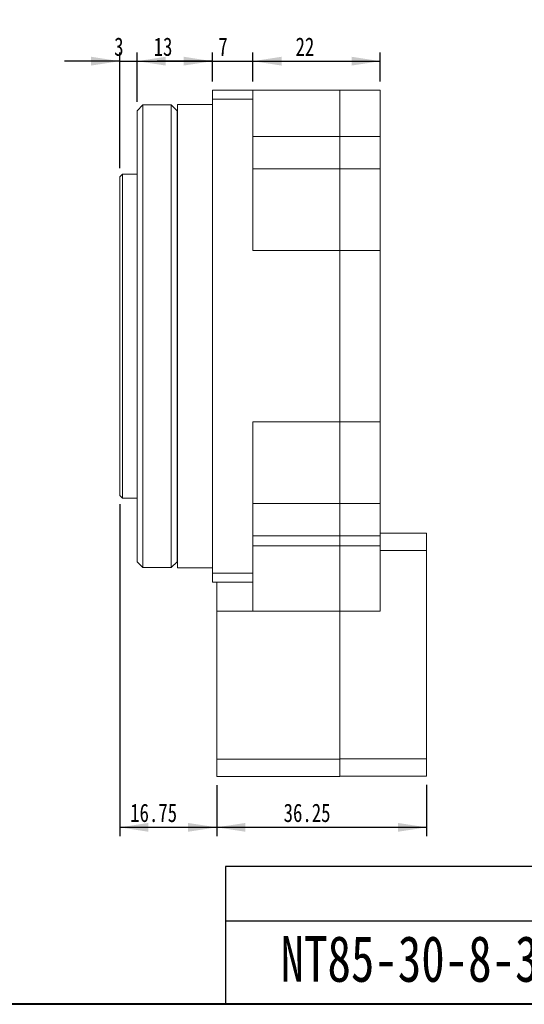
# Model space of a CAD drawing. Header units: millimetres. Extents: x 8 to 898, y 9 to 411.
# Tile 8 of 10: x 266 to 383, y 9 to 236. Entities that reach past the tile are written whole.
import ezdxf

# ---------------------------------------------------------------- set-up
doc = ezdxf.new("R2010")
doc.units = ezdxf.units.MM
doc.header["$LTSCALE"] = 2
doc.layers.add('FORMAT', color=7, linetype='Continuous')
doc.layers.add('圖層1', color=7, linetype='Continuous', lineweight=40)
doc.styles.add('SLDTEXTSTYLE2', font='TXT', dxfattribs={"width": 0.75})
doc.styles.add('SLDTEXTSTYLE3', font='TXT', dxfattribs={"width": 0.75, "bigfont": 'bigfont'})
doc.styles.add('SLDTEXTSTYLE4', font='TXT', dxfattribs={"width": 0.666667})
doc.dimstyles.new('SLDDIMSTYLE1', dxfattribs={"dimtxt": 4.233333, "dimasz": 6.604, "dimexe": 0, "dimexo": 0.0625, "dimgap": 1.058333, "dimtad": 1, "dimlfac": 0.75, "dimrnd": 1e-09, "dimzin": 12, "dimdsep": 46, "dimtxsty": 'SLDTEXTSTYLE2', "dimsah": 1, "dimcen": 0.09, "dimadec": 0, "dimazin": 3, "dimtfac": 1, "dimtofl": 0, "dimtmove": 0, "dimatfit": 3, "dimfxl": 0, "dimfrac": 2, "dimtolj": 1, "dimtzin": 12, "dimarcsym": 0})
doc.dimstyles.new('SLDDIMSTYLE2', dxfattribs={"dimtxt": 4.233333, "dimasz": 6.604, "dimexe": 0, "dimexo": 0.0625, "dimgap": 1.058333, "dimtad": 0, "dimtih": 1, "dimtoh": 1, "dimdec": 0, "dimlfac": 0.75, "dimrnd": 1e-09, "dimzin": 12, "dimdsep": 46, "dimtxsty": 'SLDTEXTSTYLE2', "dimblk1": 'NONE', "dimsah": 1, "dimcen": 0, "dimadec": 0, "dimazin": 3, "dimtfac": 1, "dimtmove": 0, "dimatfit": 3, "dimldrblk": 'NONE', "dimfxl": 0, "dimfrac": 2, "dimtolj": 1, "dimtzin": 12, "dimarcsym": 0})
doc.dimstyles.new('SLDDIMSTYLE3', dxfattribs={"dimtxt": 4.233333, "dimasz": 6.604, "dimexe": 0, "dimexo": 0.0625, "dimgap": 1.058333, "dimtad": 1, "dimlfac": 0.75, "dimrnd": 1e-09, "dimzin": 12, "dimdsep": 46, "dimtxsty": 'SLDTEXTSTYLE2', "dimsah": 1, "dimcen": 0.09, "dimadec": 0, "dimazin": 3, "dimtfac": 1, "dimtmove": 0, "dimatfit": 0, "dimfxl": 0, "dimfrac": 2, "dimtolj": 1, "dimtzin": 12, "dimarcsym": 0})

# ---------------------------------------------------------------- blocks, each defined once
blk = doc.blocks.new('_D_4')
at = {"layer": 'FORMAT'}
for p, q in [((218.74, 269.99), (218.74, 261.19)), ((218.74, 261.19), (218.74, 231.3)), ((218.74, 231.3), (262.62, 231.3))]:
    blk.add_line(p, q, dxfattribs=at)
blk.add_solid([(218.74, 261.19), (217.72, 254.59), (219.76, 254.59)], dxfattribs=at)
at = {"layer": 'FORMAT', "attachment_point": 1}
for s, insert, char_height, style in [('4 x', (221.92, 243.49, 13.94), 4.233, 'SLDTEXTSTYLE4'), ('%%c', (230.88, 243.49, 13.94), 4.233, 'SLDTEXTSTYLE2'), ('6.60 \\M+18AD1\\M+190FA', (238.85, 243.49, 13.94), 4.2333, 'SLDTEXTSTYLE3'), ('P.C.D100', (229.95, 236.76, 13.94), 4.233, 'SLDTEXTSTYLE2')]:
    blk.add_mtext(s, dxfattribs=dict(at, insert=insert, char_height=char_height, style=style))
blk = doc.blocks.new('_NONE')
blk = doc.blocks.new('_D_24')
at = {"layer": 'FORMAT'}
for p, q in [((289.4, 201.79), (289.4, 228.46)), ((293.4, 217.06), (293.4, 228.46)), ((289.4, 226.46), (276.7, 226.46)), ((289.4, 226.46), (293.4, 226.46)), ((293.4, 226.46), (306.1, 226.46))]:
    blk.add_line(p, q, dxfattribs=at)
for points in [[(289.4, 226.46), (282.79, 227.48), (282.79, 225.45)], [(293.4, 226.46), (300, 225.45), (300, 227.48)]]:
    blk.add_solid(points, dxfattribs=at)
at = {"layer": 'FORMAT', "insert": (288.12, 231.92, 0.13), "char_height": 4.23, "attachment_point": 1, "style": 'SLDTEXTSTYLE2'}
blk.add_mtext('3', dxfattribs=at)
blk = doc.blocks.new('_D_25')
at = {"layer": 'FORMAT'}
for p, q in [((293.4, 217.06), (293.4, 228.46)), ((310.73, 221.79), (310.73, 228.46)), ((293.4, 226.46), (310.73, 226.46))]:
    blk.add_line(p, q, dxfattribs=at)
for points in [[(293.4, 226.46), (300, 225.45), (300, 227.48)], [(310.73, 226.46), (304.13, 227.48), (304.13, 225.45)]]:
    blk.add_solid(points, dxfattribs=at)
at = {"layer": 'FORMAT', "insert": (297.22, 231.92, 0.13), "char_height": 4.233, "attachment_point": 1, "style": 'SLDTEXTSTYLE2'}
blk.add_mtext('13', dxfattribs=at)
blk = doc.blocks.new('_D_26')
at = {"layer": 'FORMAT'}
for p, q in [((310.73, 221.79), (310.73, 228.46)), ((320.07, 221.79), (320.07, 228.46)), ((310.73, 226.46), (298.03, 226.46)), ((310.73, 226.46), (320.07, 226.46)), ((320.07, 226.46), (332.77, 226.46))]:
    blk.add_line(p, q, dxfattribs=at)
for points in [[(310.73, 226.46), (304.13, 227.48), (304.13, 225.45)], [(320.07, 226.46), (326.67, 225.45), (326.67, 227.48)]]:
    blk.add_solid(points, dxfattribs=at)
at = {"layer": 'FORMAT', "insert": (312.12, 231.92, 0.13), "char_height": 4.23, "attachment_point": 1, "style": 'SLDTEXTSTYLE2'}
blk.add_mtext('7', dxfattribs=at)
blk = doc.blocks.new('_D_27')
at = {"layer": 'FORMAT'}
for p, q in [((320.07, 221.79), (320.07, 228.46)), ((349.4, 221.79), (349.4, 228.46)), ((320.07, 226.46), (349.4, 226.46))]:
    blk.add_line(p, q, dxfattribs=at)
for points in [[(320.07, 226.46), (326.67, 225.45), (326.67, 227.48)], [(349.4, 226.46), (342.79, 227.48), (342.79, 225.45)]]:
    blk.add_solid(points, dxfattribs=at)
at = {"layer": 'FORMAT', "insert": (329.89, 231.92, 0.13), "char_height": 4.233, "attachment_point": 1, "style": 'SLDTEXTSTYLE2'}
blk.add_mtext('22', dxfattribs=at)
blk = doc.blocks.new('_D_28')
at = {"layer": 'FORMAT'}
for p, q in [((289.4, 124.46), (289.4, 48.02)), ((311.73, 59.74), (311.73, 48.02)), ((289.4, 50.02), (311.73, 50.02))]:
    blk.add_line(p, q, dxfattribs=at)
for points in [[(289.4, 50.02), (296, 49), (296, 51.03)], [(311.73, 50.02), (305.13, 51.03), (305.13, 49)]]:
    blk.add_solid(points, dxfattribs=at)
at = {"layer": 'FORMAT', "insert": (291.81, 55.48, 0.13), "char_height": 4.233, "attachment_point": 1, "style": 'SLDTEXTSTYLE2'}
blk.add_mtext('16.75', dxfattribs=at)
blk = doc.blocks.new('_D_29')
at = {"layer": 'FORMAT'}
for p, q in [((311.73, 59.74), (311.73, 48.02)), ((360.07, 59.79), (360.07, 48.02)), ((311.73, 50.02), (360.07, 50.02))]:
    blk.add_line(p, q, dxfattribs=at)
for points in [[(311.73, 50.02), (318.34, 49), (318.34, 51.03)], [(360.07, 50.02), (353.46, 51.03), (353.46, 49)]]:
    blk.add_solid(points, dxfattribs=at)
at = {"layer": 'FORMAT', "insert": (327.15, 55.48, 0.13), "char_height": 4.233, "attachment_point": 1, "style": 'SLDTEXTSTYLE2'}
blk.add_mtext('36.25', dxfattribs=at)

msp = doc.modelspace()

# ---------------------------------------------------------------- linework, layer by layer
at = {"color": 7, "linetype": 'Continuous', "lineweight": 15}
for p, q in [((310.731978, 219.789087), (320.065312, 219.789087)), ((310.731978, 219.789087), (310.731978, 217.687367)), ((310.731978, 217.687367), (310.731978, 108.557471)), ((320.065312, 217.687367), (310.731978, 217.687367)), ((320.065312, 219.789087), (320.065312, 217.687367)), ((320.065312, 219.789087), (340.065311, 219.789087)), ((320.065312, 217.687367), (320.065312, 182.842686)), ((340.065311, 219.789087), (340.065311, 209.097464)), ((349.398644, 219.789087), (340.065311, 219.789087)), ((349.398644, 209.097464), (349.398644, 219.789087)), ((294.731978, 216.389084), (293.398645, 215.055753)), ((301.265312, 216.389084), (294.731978, 216.389084)), ((294.731978, 216.389084), (294.731978, 142.738149)), ((302.598645, 215.055753), (301.265312, 216.389084)), ((301.265312, 109.855755), (301.265312, 216.389084)), ((310.731978, 216.455751), (302.731978, 216.455751)), ((302.731978, 109.789087), (302.731978, 216.455751)), ((293.398645, 211.411584), (293.398645, 215.055753)), ((302.598645, 215.055753), (302.598645, 111.189086)), ((293.398645, 210.781484), (293.398645, 211.411584)), ((293.398645, 183.75455), (293.398645, 210.781484)), ((340.065311, 209.097464), (320.065312, 209.097464)), ((340.065311, 201.674917), (340.065311, 209.097464)), ((340.065311, 209.097464), (349.398644, 209.097464)), ((349.398644, 201.674917), (349.398644, 209.097464)), ((302.731978, 208.275367), (302.598645, 208.506305)), ((302.598645, 205.199126), (302.731978, 205.430069)), ((290.065312, 200.455754), (289.398644, 199.789086)), ((289.398644, 126.455753), (289.398644, 199.789086)), ((293.398645, 200.455754), (290.065312, 200.455754)), ((290.065312, 200.455754), (290.065312, 125.789085)), ((320.065312, 201.674917), (340.065311, 201.674917)), ((340.065311, 201.674917), (340.065311, 182.842686)), ((349.398644, 201.674917), (340.065311, 201.674917)), ((349.398644, 182.842686), (349.398644, 201.674917)), ((293.398645, 182.233346), (293.398645, 183.75455)), ((293.398645, 144.011493), (293.398645, 182.233346)), ((302.731978, 182.658752), (302.598645, 182.889691)), ((340.065311, 182.842686), (320.065312, 182.842686)), ((340.065311, 143.402153), (340.065311, 182.842686)), ((340.065311, 182.842686), (349.398644, 182.842686)), ((349.398644, 182.842686), (349.398644, 143.402153)), ((302.598645, 179.582511), (302.731978, 179.813452)), ((302.731978, 146.431387), (302.598645, 146.662327)), ((293.398645, 142.490289), (293.398645, 144.011493)), ((302.598645, 143.355147), (302.731978, 143.586087)), ((320.065312, 143.402153), (340.065311, 143.402153)), ((320.065312, 143.402153), (320.065312, 108.557471)), ((340.065311, 143.402153), (340.065311, 124.569922)), ((349.398644, 143.402153), (340.065311, 143.402153)), ((349.398644, 124.569922), (349.398644, 143.402153)), ((293.398645, 115.463355), (293.398645, 142.490289)), ((294.731978, 142.738149), (294.731978, 109.855755)), ((289.398644, 126.455753), (290.065312, 125.789085)), ((290.065312, 125.789085), (293.398645, 125.789085)), ((340.065311, 124.569922), (320.065312, 124.569922)), ((340.065311, 117.147375), (340.065311, 124.569922)), ((340.065311, 124.569922), (349.398644, 124.569922)), ((349.398644, 117.147375), (349.398644, 124.569922)), ((302.731978, 120.814769), (302.598645, 121.045712)), ((302.598645, 117.738534), (302.731978, 117.969472)), ((320.065312, 117.147375), (340.065311, 117.147375)), ((340.065311, 117.147375), (340.065311, 114.820012)), ((349.398644, 117.147375), (340.065311, 117.147375)), ((349.398644, 117.789084), (360.065312, 117.789084)), ((349.398644, 114.820012), (349.398644, 117.147375)), ((360.065312, 113.789085), (360.065312, 117.789084)), ((293.398645, 114.833254), (293.398645, 115.463355)), ((293.398645, 111.189086), (293.398645, 114.833254)), ((340.065311, 114.820012), (320.065312, 114.820012)), ((340.065311, 114.820012), (340.065311, 99.792594)), ((340.065311, 114.820012), (349.398644, 114.820012)), ((349.398644, 99.792594), (349.398644, 114.820012)), ((349.398644, 113.789085), (360.065312, 113.789085)), ((360.065312, 65.789087), (360.065312, 113.789085)), ((293.398645, 111.189086), (294.731978, 109.855755)), ((301.265312, 109.855755), (302.598645, 111.189086)), ((294.731978, 109.855755), (301.265312, 109.855755)), ((302.731978, 109.789087), (310.731978, 109.789087)), ((310.731978, 108.557471), (310.731978, 106.455752)), ((310.731978, 108.557471), (320.065312, 108.557471)), ((320.065312, 108.557471), (320.065312, 106.455752)), ((320.065312, 106.455752), (310.731978, 106.455752)), ((311.731978, 99.789087), (311.731978, 106.455752)), ((320.065312, 106.455752), (320.065312, 99.792594)), ((320.065312, 99.789087), (311.731978, 99.789087)), ((311.731978, 99.789087), (311.731978, 65.735751)), ((340.065311, 99.792594), (320.065312, 99.792594)), ((320.065312, 99.792594), (320.065312, 99.789087)), ((340.065311, 99.792594), (340.065311, 65.735751)), ((340.065311, 99.792594), (349.398644, 99.792594)), ((340.065311, 65.789087), (340.065311, 99.792594)), ((340.065311, 65.789087), (360.065312, 65.789087)), ((360.065312, 61.789089), (360.065312, 65.789087)), ((311.731978, 65.735751), (340.065311, 65.735751)), ((311.731978, 65.735751), (311.731978, 61.735753)), ((340.065311, 65.735751), (340.065311, 61.735753)), ((340.065311, 61.735753), (311.731978, 61.735753)), ((340.065311, 61.789089), (360.065312, 61.789089))]:
    msp.add_line(p, q, dxfattribs=at)
at = {"layer": 'FORMAT'}
for p, q in [((473.745414, 40.977803), (313.745414, 40.977803)), ((313.745414, 40.977803), (313.745414, 9.263231)), ((313.745414, 28.475606), (473.745414, 28.475606))]:
    msp.add_line(p, q, dxfattribs=at)
at = {"layer": '圖層1'}
msp.add_line((473.745414, 9.263231), (8.26796, 9.263231), dxfattribs=at)

# ---------------------------------------------------------------- texts
at = {"layer": 'FORMAT', "insert": (326.452732, 25.032331), "char_height": 10.58333333, "attachment_point": 1, "style": 'SLDTEXTSTYLE2'}
msp.add_mtext('NT85-30-8-30-46-M4', dxfattribs=at)

# ---------------------------------------------------------------- dimensions: what is measured, and where the dimension line sits
at = {"layer": 'FORMAT'}
dim = msp.add_diameter_dim_2p(p1=(218.740232, 269.990224), p2=(218.740232, 261.190224), text='<> x %%c 6.60 貫穿\\PP.C.D100', dimstyle='SLDDIMSTYLE2', override={"dimpost": '<>'}, dxfattribs=at)
dim.commit()
dim.dimension.update_dxf_attribs({"geometry": '_D_4', "text_midpoint": (242.266983, 238.028493), "dimtype": 163})
dim = msp.add_linear_dim(base=(293.398645, 226.461678), p1=(289.398645, 199.789086), p2=(293.398645, 215.055753), dimstyle='SLDDIMSTYLE3', dxfattribs=at)
dim.commit()
dim.dimension.update_dxf_attribs({"geometry": '_D_24', "text_midpoint": (291.398645, 226.461678), "dimtype": 160})
for base, p1, p2, dimstyle, picture, middle in [((310.731978, 226.461678), (293.398645, 215.055753), (310.731978, 219.789086), 'SLDDIMSTYLE1', '_D_25', (302.065312, 226.461678)), ((320.065312, 226.461678), (310.731978, 219.789086), (320.065312, 219.789086), 'SLDDIMSTYLE3', '_D_26', (315.398645, 226.461678)), ((349.398645, 226.461678), (320.065312, 219.789086), (349.398645, 219.789086), 'SLDDIMSTYLE1', '_D_27', (334.731978, 226.461678)), ((311.731978, 50.017949), (289.398645, 126.455753), (311.731978, 61.735753), 'SLDDIMSTYLE1', '_D_28', (300.565312, 50.017949)), ((360.065312, 50.017949), (311.731978, 61.735753), (360.065312, 61.789086), 'SLDDIMSTYLE1', '_D_29', (335.898645, 50.017949))]:
    dim = msp.add_linear_dim(base=base, p1=p1, p2=p2, angle=0, dimstyle=dimstyle, dxfattribs=at)
    dim.commit()
    dim.dimension.update_dxf_attribs({"geometry": picture, "text_midpoint": middle, "dimtype": 160})

doc.saveas('drawing.dxf')
